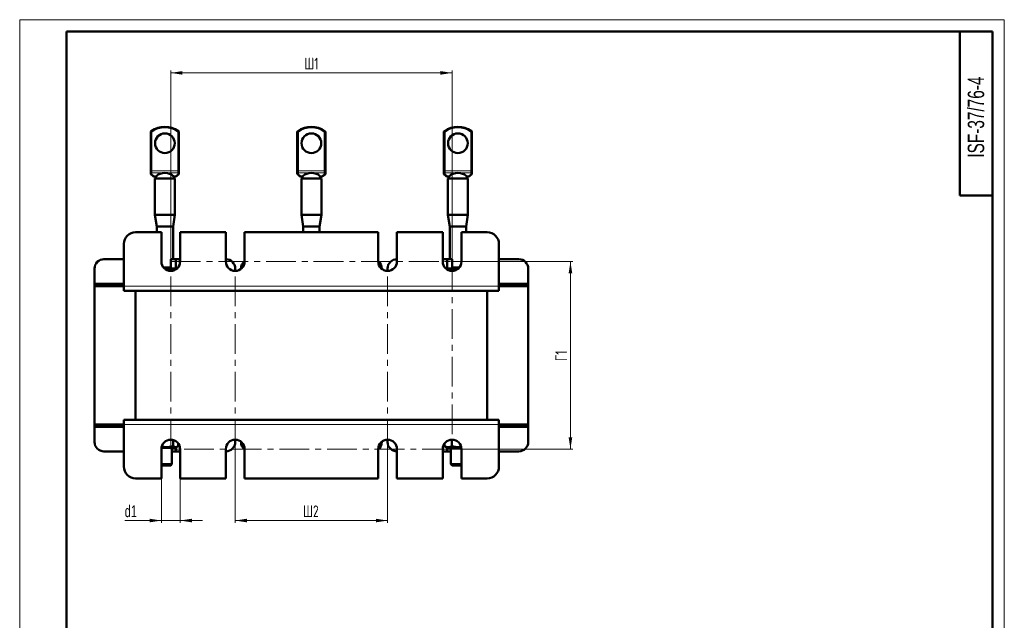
# Model space of a CAD drawing. Header units: millimetres. Extents: x 0 to 420, y 0 to 594.
# Tile 5 of 5: x 0 to 420, y 338 to 594. Entities that reach past the tile are written whole.
import ezdxf

# ---------------------------------------------------------------- set-up
doc = ezdxf.new("R2010")
doc.units = ezdxf.units.MM
doc.linetypes.add('CENTERX2', pattern=[20.32, 12.7, -2.54, 2.54, -2.54])
doc.layers.add('ОСЕВЫЕ', color=7, linetype='Continuous')
doc.styles.add('SLDTEXTSTYLE0', font='TXT', dxfattribs={"width": 0.7, "bigfont": 'bigfont'})
doc.styles.add('SLDTEXTSTYLE1', font='TXT', dxfattribs={"width": 0.7})
doc.dimstyles.new('SLDDIMSTYLE0', dxfattribs={"dimtxt": 5, "dimasz": 5, "dimexe": 0, "dimexo": 0.0625, "dimgap": 1.25, "dimtad": 2, "dimdec": 1, "dimrnd": 1e-09, "dimzin": 12, "dimdsep": 46, "dimtxsty": 'SLDTEXTSTYLE1', "dimsah": 1, "dimcen": 0.09, "dimadec": 0, "dimazin": 3, "dimtfac": 1, "dimtdec": 3, "dimtofl": 0, "dimtmove": 0, "dimatfit": 3, "dimfxl": 0, "dimfrac": 2, "dimtolj": 1, "dimtzin": 12, "dimarcsym": 0})
doc.dimstyles.new('SLDDIMSTYLE1', dxfattribs={"dimtxt": 5, "dimasz": 5, "dimexe": 0, "dimexo": 0.0625, "dimgap": 1.25, "dimtad": 2, "dimdec": 1, "dimrnd": 1e-09, "dimzin": 12, "dimdsep": 46, "dimtxsty": 'SLDTEXTSTYLE1', "dimsah": 1, "dimcen": 0.09, "dimadec": 0, "dimazin": 3, "dimtfac": 1, "dimtdec": 3, "dimtmove": 0, "dimatfit": 0, "dimfxl": 0, "dimfrac": 2, "dimtolj": 1, "dimtzin": 12, "dimarcsym": 0})

# ---------------------------------------------------------------- blocks, each defined once
blk = doc.blocks.new('_D_4')
at = {"color": 7, "linetype": 'Continuous', "lineweight": 0}
for p, q in [((64.43, 490.81), (64.43, 572.3)), ((64.43, 571.3), (184.43, 571.3)), ((184.43, 490.81), (184.43, 572.3))]:
    blk.add_line(p, q, dxfattribs=at)
at = {"color": 7, "linetype": 'Continuous', "lineweight": 18}
for points in [[(64.43, 571.3), (69.43, 570.53), (69.43, 572.07)], [(184.43, 571.3), (179.43, 572.07), (179.43, 570.53)]]:
    blk.add_solid(points, dxfattribs=at)
at = {"color": 7, "linetype": 'Continuous', "lineweight": 18, "insert": (121.41, 577.75), "char_height": 5, "attachment_point": 1, "style": 'SLDTEXTSTYLE0'}
blk.add_mtext('Ш1', dxfattribs=at)
blk = doc.blocks.new('_D_5')
at = {"color": 7, "linetype": 'Continuous', "lineweight": 0}
for p, q in [((91.93, 410.79), (91.93, 379.3)), ((156.93, 410.79), (156.93, 379.3)), ((91.93, 380.3), (156.93, 380.3))]:
    blk.add_line(p, q, dxfattribs=at)
at = {"color": 7, "linetype": 'Continuous', "lineweight": 18}
for points in [[(91.93, 380.3), (96.93, 379.53), (96.93, 381.07)], [(156.93, 380.3), (151.93, 381.07), (151.93, 379.53)]]:
    blk.add_solid(points, dxfattribs=at)
at = {"color": 7, "linetype": 'Continuous', "lineweight": 18, "insert": (120.87, 386.75), "char_height": 5, "attachment_point": 1, "style": 'SLDTEXTSTYLE0'}
blk.add_mtext('Ш2', dxfattribs=at)
blk = doc.blocks.new('_D_6')
at = {"color": 7, "linetype": 'Continuous', "lineweight": 0}
for p, q in [((184.44, 490.8), (235.93, 490.8)), ((234.93, 490.8), (234.93, 410.8)), ((184.44, 410.8), (235.93, 410.8))]:
    blk.add_line(p, q, dxfattribs=at)
at = {"color": 7, "linetype": 'Continuous', "lineweight": 18}
for points in [[(234.93, 490.8), (234.16, 485.8), (235.7, 485.8)], [(234.93, 410.8), (235.7, 415.8), (234.16, 415.8)]]:
    blk.add_solid(points, dxfattribs=at)
at = {"color": 7, "linetype": 'Continuous', "lineweight": 18, "insert": (228.48, 448.31), "char_height": 5, "attachment_point": 1, "rotation": 90, "style": 'SLDTEXTSTYLE0'}
blk.add_mtext('Г1', dxfattribs=at)
blk = doc.blocks.new('_D_7')
at = {"color": 7, "linetype": 'Continuous', "lineweight": 0}
for p, q in [((60.43, 398.29), (60.43, 379.3)), ((68.43, 398.29), (68.43, 379.3)), ((60.43, 380.3), (44.8, 380.3)), ((60.43, 380.3), (68.43, 380.3)), ((68.43, 380.3), (78.04, 380.3))]:
    blk.add_line(p, q, dxfattribs=at)
at = {"color": 7, "linetype": 'Continuous', "lineweight": 18}
for points in [[(60.43, 380.3), (55.43, 381.07), (55.43, 379.53)], [(68.43, 380.3), (73.43, 379.53), (73.43, 381.07)]]:
    blk.add_solid(points, dxfattribs=at)
at = {"color": 7, "linetype": 'Continuous', "lineweight": 18, "insert": (44.8, 386.75), "char_height": 5, "attachment_point": 1, "style": 'SLDTEXTSTYLE1'}
blk.add_mtext('d1', dxfattribs=at)

msp = doc.modelspace()

# ---------------------------------------------------------------- linework, layer by layer
at = {"color": 7, "linetype": 'Continuous', "lineweight": 50}
for p, q in [((20, 589), (20, 5)), ((415, 589), (20, 589)), ((401, 589), (401, 519)), ((415, 5), (415, 589)), ((55.93, 529.57), (55.93, 546.05)), ((67.93, 546.05), (67.93, 529.57)), ((118.43, 529.57), (118.43, 546.05)), ((130.43, 546.05), (130.43, 529.57)), ((180.93, 529.57), (180.93, 546.05)), ((192.93, 546.05), (192.93, 529.57)), ((55.93, 529.14), (55.93, 529.57)), ((67.93, 529.57), (67.93, 529.14)), ((118.43, 529.14), (118.43, 529.57)), ((130.43, 529.57), (130.43, 529.14)), ((180.93, 529.14), (180.93, 529.57)), ((192.93, 529.57), (192.93, 529.14)), ((55.93, 528.54), (55.93, 529.14)), ((55.93, 528.32), (55.93, 528.54)), ((56.11, 527.94), (56.65, 527.49)), ((57.68, 526.3), (57.68, 510.8)), ((57.68, 526.3), (66.18, 526.3)), ((57.98, 526.75), (57.98, 526.3)), ((58.03, 526.85), (58, 526.75)), ((65.88, 526.3), (65.88, 526.74)), ((66.18, 510.8), (66.18, 526.3)), ((67.21, 527.49), (67.75, 527.94)), ((67.93, 529.14), (67.93, 528.54)), ((67.93, 528.54), (67.93, 528.32)), ((118.43, 528.54), (118.43, 529.14)), ((118.43, 528.32), (118.43, 528.54)), ((118.61, 527.94), (119.15, 527.49)), ((120.18, 526.3), (120.18, 510.8)), ((120.18, 526.3), (128.68, 526.3)), ((120.48, 526.75), (120.48, 526.3)), ((120.53, 526.85), (120.5, 526.75)), ((128.38, 526.3), (128.38, 526.74)), ((128.68, 510.8), (128.68, 526.3)), ((129.71, 527.49), (130.25, 527.94)), ((130.43, 529.14), (130.43, 528.54)), ((130.43, 528.54), (130.43, 528.32)), ((180.93, 528.54), (180.93, 529.14)), ((180.93, 528.32), (180.93, 528.54)), ((181.11, 527.94), (181.65, 527.49)), ((182.68, 526.3), (182.68, 510.8)), ((182.68, 526.3), (191.18, 526.3)), ((182.98, 526.75), (182.98, 526.3)), ((183.03, 526.85), (183, 526.75)), ((190.88, 526.3), (190.88, 526.74)), ((191.18, 510.8), (191.18, 526.3)), ((192.21, 527.49), (192.75, 527.94)), ((192.93, 529.14), (192.93, 528.54)), ((192.93, 528.54), (192.93, 528.32)), ((401, 519), (415, 519)), ((57.68, 510.8), (58.43, 505.8)), ((57.68, 510.8), (66.18, 510.8)), ((65.43, 505.8), (66.18, 510.8)), ((120.18, 510.8), (120.93, 505.8)), ((120.18, 510.8), (128.68, 510.8)), ((127.93, 505.8), (128.68, 510.8)), ((182.68, 510.8), (183.43, 505.8)), ((182.68, 510.8), (191.18, 510.8)), ((190.43, 505.8), (191.18, 510.8)), ((58.43, 505.8), (58.43, 503.3)), ((65.43, 505.8), (58.43, 505.8)), ((65.43, 491.8), (65.43, 505.8)), ((120.93, 505.8), (120.93, 503.3)), ((127.93, 505.8), (120.93, 505.8)), ((127.93, 503.3), (127.93, 505.8)), ((183.43, 505.8), (183.43, 491.8)), ((190.43, 505.8), (183.43, 505.8)), ((190.43, 503.3), (190.43, 505.8)), ((60.43, 503.3), (49.43, 503.3)), ((60.43, 490.8), (60.43, 503.3)), ((68.43, 503.3), (68.43, 490.8)), ((87.93, 503.3), (68.43, 503.3)), ((87.93, 490.8), (87.93, 503.3)), ((95.93, 503.3), (95.93, 490.8)), ((152.93, 503.3), (95.93, 503.3)), ((152.93, 490.8), (152.93, 503.3)), ((160.93, 503.3), (160.93, 490.8)), ((180.43, 503.3), (160.93, 503.3)), ((180.43, 490.8), (180.43, 503.3)), ((199.43, 503.3), (188.43, 503.3)), ((188.43, 503.3), (188.43, 490.8)), ((44.43, 498.3), (44.43, 480.3)), ((204.43, 480.3), (204.43, 498.3)), ((44.43, 491.8), (35.93, 491.8)), ((64.43, 491.8), (64.43, 487.85)), ((66.55, 491.8), (64.43, 491.8)), ((66.55, 491.8), (66.55, 487.85)), ((68.3, 491.8), (66.55, 491.8)), ((68.3, 489.81), (68.3, 491.8)), ((68.43, 491.8), (68.3, 491.8)), ((180.55, 491.8), (180.43, 491.8)), ((180.55, 491.8), (180.55, 489.81)), ((182.3, 491.8), (180.55, 491.8)), ((182.3, 487.85), (182.3, 491.8)), ((184.43, 491.8), (182.3, 491.8)), ((184.43, 487.85), (184.43, 491.8)), ((212.93, 491.8), (204.43, 491.8)), ((31.93, 487.8), (31.93, 481.3)), ((61.31, 488.3), (64.43, 488.3)), ((64.43, 487.85), (61.73, 487.85)), ((66.51, 487.48), (64.43, 487.85)), ((66.93, 487.85), (64.43, 487.85)), ((91.93, 486.8), (91.93, 487.8)), ((94.43, 487.8), (94.43, 487.68)), ((154.43, 487.68), (154.43, 487.8)), ((156.93, 487.8), (156.93, 486.8)), ((181.93, 487.85), (181.81, 487.78)), ((182.34, 487.85), (181.93, 487.85)), ((183.48, 487.4), (182.34, 487.85)), ((186.35, 487.85), (182.34, 487.85)), ((183.48, 487.4), (183.48, 486.91)), ((184.43, 488.3), (187.55, 488.3)), ((186.94, 487.76), (186.35, 487.85)), ((187.13, 487.85), (186.35, 487.85)), ((216.93, 481.3), (216.93, 487.8)), ((31.93, 480.3), (31.93, 481.3)), ((31.93, 481.3), (35.73, 481.3)), ((35.73, 480.3), (31.93, 480.3)), ((31.93, 480.3), (31.93, 421.3)), ((35.73, 481.3), (35.73, 480.3)), ((44.43, 481.3), (35.73, 481.3)), ((35.73, 480.3), (44.43, 480.3)), ((44.43, 480.3), (44.43, 478.3)), ((213.13, 481.3), (204.43, 481.3)), ((204.43, 480.3), (213.13, 480.3)), ((204.43, 480.3), (204.43, 478.3)), ((213.13, 480.3), (213.13, 481.3)), ((213.13, 481.3), (216.93, 481.3)), ((216.93, 480.3), (213.13, 480.3)), ((216.93, 481.3), (216.93, 480.3)), ((216.93, 421.3), (216.93, 480.3)), ((204.43, 478.3), (44.43, 478.3)), ((49.43, 423.3), (49.43, 478.3)), ((199.43, 423.3), (199.43, 478.3)), ((31.93, 420.3), (31.93, 421.3)), ((31.93, 421.3), (35.73, 421.3)), ((35.73, 420.3), (31.93, 420.3)), ((31.93, 420.3), (31.93, 413.8)), ((35.73, 421.3), (35.73, 420.3)), ((44.43, 421.3), (35.73, 421.3)), ((35.73, 420.3), (44.43, 420.3)), ((44.43, 423.3), (204.43, 423.3)), ((44.43, 421.3), (44.43, 423.3)), ((44.43, 421.3), (44.43, 403.3)), ((204.43, 421.3), (204.43, 423.3)), ((213.13, 421.3), (204.43, 421.3)), ((204.43, 403.3), (204.43, 421.3)), ((204.43, 420.3), (213.13, 420.3)), ((213.13, 420.3), (213.13, 421.3)), ((213.13, 421.3), (216.93, 421.3)), ((216.93, 420.3), (213.13, 420.3)), ((216.93, 421.3), (216.93, 420.3)), ((216.93, 413.8), (216.93, 420.3)), ((65.44, 414.67), (65.44, 412.04)), ((66.43, 411.3), (67.34, 411.83)), ((67.65, 413.17), (67.65, 412.04)), ((68.3, 409.8), (68.3, 411.79)), ((91.93, 413.8), (91.93, 414.8)), ((94.43, 413.92), (94.43, 413.8)), ((154.43, 413.8), (154.43, 413.92)), ((156.93, 414.8), (156.93, 413.8)), ((180.55, 411.79), (180.55, 409.8)), ((181.17, 413.12), (181.17, 412.04)), ((181.17, 412.04), (181.36, 411.94)), ((181.35, 411.92), (182.43, 411.3)), ((184.39, 414.8), (184.39, 412.04)), ((35.93, 409.8), (44.43, 409.8)), ((60.43, 398.3), (60.43, 410.8)), ((66.43, 411.3), (60.46, 411.3)), ((64.93, 404.35), (64.93, 411.3)), ((64.93, 409.8), (66.55, 409.8)), ((66.55, 411.37), (66.55, 409.8)), ((66.55, 409.8), (68.3, 409.8)), ((68.3, 409.8), (68.43, 409.8)), ((68.43, 410.8), (68.43, 398.3)), ((87.93, 398.3), (87.93, 410.8)), ((95.93, 410.8), (95.93, 398.3)), ((152.93, 398.3), (152.93, 410.8)), ((160.93, 410.8), (160.93, 398.3)), ((180.43, 398.3), (180.43, 410.8)), ((180.43, 409.8), (180.55, 409.8)), ((180.55, 409.8), (182.3, 409.8)), ((182.3, 409.8), (182.3, 411.37)), ((182.3, 409.8), (183.93, 409.8)), ((188.4, 411.3), (182.43, 411.3)), ((183.93, 411.3), (183.93, 404.35)), ((188.43, 410.8), (188.43, 398.3)), ((204.43, 409.8), (212.93, 409.8)), ((60.43, 404.35), (64.93, 404.35)), ((64.43, 403.85), (60.43, 403.85)), ((64.43, 403.85), (64.93, 404.35)), ((183.93, 404.35), (184.43, 403.85)), ((183.93, 404.35), (188.43, 404.35)), ((188.43, 403.85), (184.43, 403.85)), ((49.43, 398.3), (60.43, 398.3)), ((68.43, 398.3), (87.93, 398.3)), ((95.93, 398.3), (152.93, 398.3)), ((160.93, 398.3), (180.43, 398.3)), ((188.43, 398.3), (199.43, 398.3))]:
    msp.add_line(p, q, dxfattribs=at)
at = {"color": 7, "linetype": 'Continuous', "lineweight": 25}
msp.add_line((20, 589), (20, 5), dxfattribs=at)
at = {"color": 8, "linetype": 'Continuous', "lineweight": 18}
for p, q in [((56.43, 546.05), (55.93, 546.05)), ((56.14, 546.45), (56.43, 546.05)), ((56.43, 546.05), (56.43, 529.57)), ((67.43, 546.05), (67.72, 546.45)), ((67.43, 529.57), (67.43, 546.05)), ((67.93, 546.05), (67.43, 546.05)), ((118.93, 546.05), (118.43, 546.05)), ((118.64, 546.45), (118.93, 546.05)), ((118.93, 546.05), (118.93, 529.57)), ((129.93, 546.05), (130.22, 546.45)), ((129.93, 529.57), (129.93, 546.05)), ((130.43, 546.05), (129.93, 546.05)), ((181.43, 546.05), (180.93, 546.05)), ((181.14, 546.45), (181.43, 546.05)), ((181.43, 546.05), (181.43, 529.57)), ((192.43, 546.05), (192.72, 546.45)), ((192.43, 529.57), (192.43, 546.05)), ((192.93, 546.05), (192.43, 546.05)), ((55.93, 529.57), (56.43, 529.57)), ((56.43, 529.57), (56.43, 528.71)), ((56.43, 529.57), (67.43, 529.57)), ((67.43, 528.71), (67.43, 529.57)), ((67.43, 529.57), (67.93, 529.57)), ((118.43, 529.57), (118.93, 529.57)), ((118.93, 529.57), (118.93, 528.71)), ((118.93, 529.57), (129.93, 529.57)), ((129.93, 528.71), (129.93, 529.57)), ((129.93, 529.57), (130.43, 529.57)), ((180.93, 529.57), (181.43, 529.57)), ((181.43, 529.57), (181.43, 528.71)), ((181.43, 529.57), (192.43, 529.57)), ((192.43, 528.71), (192.43, 529.57)), ((192.43, 529.57), (192.93, 529.57)), ((67.43, 528.71), (56.43, 528.71)), ((56.43, 528.71), (56.43, 528.11)), ((56.43, 528.11), (57.29, 527.4)), ((57.29, 527.4), (58.47, 527.4)), ((65.39, 527.4), (66.57, 527.4)), ((66.57, 527.4), (67.43, 528.11)), ((67.43, 528.11), (67.43, 528.71)), ((129.93, 528.71), (118.93, 528.71)), ((118.93, 528.71), (118.93, 528.11)), ((118.93, 528.11), (119.79, 527.4)), ((119.79, 527.4), (120.97, 527.4)), ((127.89, 527.4), (129.07, 527.4)), ((129.07, 527.4), (129.93, 528.11)), ((129.93, 528.11), (129.93, 528.71)), ((192.43, 528.71), (181.43, 528.71)), ((181.43, 528.71), (181.43, 528.11)), ((181.43, 528.11), (182.29, 527.4)), ((182.29, 527.4), (183.47, 527.4)), ((190.39, 527.4), (191.57, 527.4)), ((191.57, 527.4), (192.43, 528.11)), ((192.43, 528.11), (192.43, 528.71)), ((204.43, 480.3), (44.43, 480.3)), ((44.43, 421.3), (204.43, 421.3))]:
    msp.add_line(p, q, dxfattribs=at)
at = {"color": 7, "linetype": 'CENTERX2', "lineweight": 18}
for p, q in [((64.43, 490.8), (184.43, 490.8)), ((64.43, 410.8), (64.43, 490.8)), ((91.93, 410.8), (91.93, 490.8)), ((156.93, 410.8), (156.93, 490.8)), ((184.43, 490.8), (184.43, 410.8)), ((184.43, 410.8), (64.43, 410.8))]:
    msp.add_line(p, q, dxfattribs=at)
at = {"color": 8, "linetype": 'Continuous', "lineweight": 18, "flags": 128}
for points in [[(120.14, 526.9), (120.18, 526.88), (120.19, 526.88)], [(182.64, 526.9), (182.68, 526.88), (182.69, 526.88)]]:
    msp.add_lwpolyline(points, dxfattribs=at)
at = {"color": 7, "linetype": 'Continuous', "lineweight": 50}
for centre in [(61.93, 541.3), (124.43, 541.3), (186.93, 541.3)]:
    msp.add_circle(centre, 4.2, dxfattribs=at)
for centre, radius, start, end in [((56.43, 546.05), 0.5, 125.3765, 180), ((61.93, 538.3), 10, 54.6235, 125.3765), ((67.43, 546.05), 0.5, 0, 54.6235), ((118.93, 546.05), 0.5, 125.3765, 180), ((124.43, 538.3), 10, 54.6235, 125.3765), ((129.93, 546.05), 0.5, 0, 54.6235), ((181.43, 546.05), 0.5, 125.3765, 180), ((186.93, 538.3), 10, 54.6235, 125.3765), ((192.43, 546.05), 0.5, 0, 54.6235), ((56.43, 528.32), 0.5, 180, 228.309), ((67.43, 528.32), 0.5, 311.4998, 0), ((118.93, 528.32), 0.5, 180, 228.309), ((129.93, 528.32), 0.5, 311.4998, 0), ((181.43, 528.32), 0.5, 180, 228.309), ((192.43, 528.32), 0.5, 311.4998, 0), ((49.43, 498.3), 5, 90, 180), ((199.43, 498.3), 5, 0, 90), ((35.93, 487.8), 4, 90, 180), ((87.93, 487.8), 4, 0, 90), ((160.93, 487.8), 4, 90, 180), ((212.93, 487.8), 4, 0, 90), ((64.43, 490.8), 4, 180, 0), ((91.93, 490.8), 4, 180, 0), ((98.43, 487.8), 4, 128.6822, 180), ((150.43, 487.8), 4, 0, 51.3178), ((156.93, 490.8), 4, 180, 0), ((184.43, 490.8), 4, 180, 0), ((35.93, 413.8), 4, 180, 270), ((64.43, 410.8), 4, 0, 180), ((91.93, 410.8), 4, 0, 180), ((87.93, 413.8), 4, 270, 0), ((98.43, 413.8), 4, 180, 231.3178), ((156.93, 410.8), 4, 0, 180), ((150.43, 413.8), 4, 308.6822, 0), ((160.93, 413.8), 4, 180, 270), ((184.43, 410.8), 4, 0, 180), ((212.93, 413.8), 4, 270, 0), ((49.43, 403.3), 5, 180, 270), ((199.43, 403.3), 5, 270, 0)]:
    msp.add_arc(centre, radius, start, end, dxfattribs=at)
at = {"color": 8, "linetype": 'Continuous', "lineweight": 18}
for centre, radius, start, end in [((61.93, 538.3), 9.5, 54.6235, 125.3765), ((124.43, 538.3), 9.5, 54.6235, 125.3765), ((186.93, 538.3), 9.5, 54.6235, 125.3765), ((56.39, 529.18), 0.468, 184.7712, 274.0841), ((56.39, 528.58), 0.468, 184.7712, 274.0841), ((57.05, 528.01), 0.662, 232.8457, 291.4007), ((57.9, 527.49), 0.652, 249.7016, 280.9428), ((65.95, 527.49), 0.652, 259.0563, 290.3649), ((66.81, 528.01), 0.662, 248.5993, 307.1543), ((67.46, 529.18), 0.468, 265.9159, 355.2288), ((67.46, 528.58), 0.468, 265.9159, 355.2288), ((118.89, 529.18), 0.468, 184.7712, 274.0841), ((118.89, 528.58), 0.468, 184.7712, 274.0841), ((119.55, 528.01), 0.662, 232.8457, 291.4007), ((120.4, 527.49), 0.652, 249.7016, 280.9428), ((128.45, 527.49), 0.652, 259.0563, 290.3649), ((129.31, 528.01), 0.662, 248.5993, 307.1543), ((129.96, 529.18), 0.468, 265.9159, 355.2288), ((129.96, 528.58), 0.468, 265.9159, 355.2288), ((181.39, 529.18), 0.468, 184.7712, 274.0841), ((181.39, 528.58), 0.468, 184.7712, 274.0841), ((182.05, 528.01), 0.662, 232.8457, 291.4007), ((182.9, 527.49), 0.652, 249.7016, 280.9428), ((190.95, 527.49), 0.652, 259.0563, 290.3649), ((191.81, 528.01), 0.662, 248.5993, 307.1543), ((192.46, 529.18), 0.468, 265.9159, 355.2288), ((192.46, 528.58), 0.468, 265.9159, 355.2288)]:
    msp.add_arc(centre, radius, start, end, dxfattribs=at)
for centre, major_axis, ratio, start_param, end_param in [((56.43, 528.97), (0.28, 1.06), 0.304422, 2.999616, 3.853227), ((58.78, 531.68), (0, 5), 0.577959, 2.598795, 2.877907), ((65.08, 531.68), (0, 5), 0.577959, 3.405278, 3.68439), ((67.43, 528.97), (-0.28, 1.06), 0.304422, 2.429959, 3.295717), ((118.93, 528.97), (0.28, 1.06), 0.304422, 2.999616, 3.853227), ((121.28, 531.68), (0, 5), 0.577959, 2.598795, 2.877907), ((127.58, 531.68), (0, 5), 0.577959, 3.405278, 3.68439), ((129.93, 528.97), (-0.28, 1.06), 0.304422, 2.429959, 3.295717), ((181.43, 528.97), (0.28, 1.06), 0.304422, 2.999616, 3.853227), ((183.78, 531.68), (0, 5), 0.577959, 2.598795, 2.877907), ((190.08, 531.68), (0, 5), 0.577959, 3.405278, 3.68439), ((192.43, 528.97), (-0.28, 1.06), 0.304422, 2.429959, 3.295717)]:
    msp.add_ellipse(centre, major_axis=major_axis, ratio=ratio, start_param=start_param, end_param=end_param, dxfattribs=at)
at = {"color": 7, "linetype": 'Continuous', "lineweight": 50}
for centre in [(61.93, 526.25), (124.43, 526.25), (186.93, 526.25)]:
    msp.add_ellipse(centre, major_axis=(3.95, 0), ratio=0.603239, start_param=0.502345, end_param=2.639248, dxfattribs=at)
for points, knots in [([(56.65, 527.49), (56.73, 527.42), (57.05, 527.17), (57.41, 527), (57.68, 526.88)], [0, 0, 0, 0, 0.246121, 1, 1, 1, 1]), ([(57.68, 526.88), (57.68, 526.88), (57.67, 526.88), (57.73, 526.86), (57.83, 526.8), (57.94, 526.72), (57.99, 526.69)], [0, 0, 0, 0, 0.016253, 0.273825, 0.669681, 1, 1, 1, 1]), ([(57.69, 526.88), (57.69, 526.88), (57.69, 526.88), (57.8, 526.82), (57.9, 526.76), (57.99, 526.7), (58.01, 526.69)], [0, 0, 0, 0, 0.152175, 0.451145, 0.849532, 1, 1, 1, 1]), ([(58.47, 527.4), (58.31, 527.22), (58.12, 527.01), (58.04, 526.87), (58.03, 526.85)], [0, 0, 0, 0, 0.822825, 1, 1, 1, 1]), ([(65.83, 526.85), (65.79, 526.9), (65.7, 527.04), (65.51, 527.26), (65.39, 527.4)], [0, 0, 0, 0, 0.386444, 1, 1, 1, 1]), ([(65.86, 526.74), (65.87, 526.74), (65.89, 526.75), (65.86, 526.81), (65.83, 526.85)], [0, 0, 0, 0, 0.2323867, 1, 1, 1, 1]), ([(65.85, 526.69), (65.87, 526.7), (65.99, 526.78), (66.15, 526.87), (66.17, 526.87), (66.17, 526.88)], [0, 0, 0, 0, 0.145562, 0.809516, 1, 1, 1, 1]), ([(66.18, 526.88), (66.27, 526.92), (66.63, 527.06), (66.96, 527.3), (67.21, 527.49)], [0, 0, 0, 0, 0.254131, 1, 1, 1, 1]), ([(119.15, 527.49), (119.23, 527.42), (119.55, 527.17), (119.91, 527), (120.18, 526.88)], [0, 0, 0, 0, 0.246121, 1, 1, 1, 1]), ([(120.18, 526.88), (120.18, 526.88), (120.17, 526.88), (120.23, 526.86), (120.33, 526.8), (120.44, 526.72), (120.49, 526.69)], [0, 0, 0, 0, 0.016253, 0.273825, 0.669681, 1, 1, 1, 1]), ([(120.21, 526.87), (120.23, 526.85), (120.29, 526.82), (120.4, 526.76), (120.49, 526.7), (120.51, 526.69)], [0, 0, 0, 0, 0.3216305, 0.8140259, 1, 1, 1, 1]), ([(120.97, 527.4), (120.81, 527.22), (120.62, 527.01), (120.54, 526.87), (120.53, 526.85)], [0, 0, 0, 0, 0.822825, 1, 1, 1, 1]), ([(128.33, 526.85), (128.29, 526.9), (128.2, 527.04), (128.01, 527.26), (127.89, 527.4)], [0, 0, 0, 0, 0.3864442, 1, 1, 1, 1]), ([(128.36, 526.74), (128.37, 526.74), (128.39, 526.75), (128.36, 526.81), (128.33, 526.85)], [0, 0, 0, 0, 0.232387, 1, 1, 1, 1]), ([(128.35, 526.69), (128.37, 526.7), (128.49, 526.78), (128.65, 526.87), (128.67, 526.87), (128.67, 526.88)], [0, 0, 0, 0, 0.145562, 0.809516, 1, 1, 1, 1]), ([(128.36, 526.69), (128.36, 526.69), (128.45, 526.75), (128.52, 526.79), (128.59, 526.83)], [0, 0, 0, 0, 0.0064495, 1, 1, 1, 1]), ([(128.68, 526.88), (128.77, 526.92), (129.13, 527.06), (129.46, 527.3), (129.71, 527.49)], [0, 0, 0, 0, 0.254131, 1, 1, 1, 1]), ([(181.65, 527.49), (181.73, 527.42), (182.05, 527.17), (182.41, 527), (182.68, 526.88)], [0, 0, 0, 0, 0.246121, 1, 1, 1, 1]), ([(182.68, 526.88), (182.68, 526.88), (182.67, 526.88), (182.73, 526.86), (182.83, 526.8), (182.94, 526.72), (182.99, 526.69)], [0, 0, 0, 0, 0.016253, 0.273825, 0.669681, 1, 1, 1, 1]), ([(182.71, 526.87), (182.73, 526.85), (182.79, 526.82), (182.9, 526.76), (182.99, 526.7), (183.01, 526.69)], [0, 0, 0, 0, 0.32163, 0.814026, 1, 1, 1, 1]), ([(183.47, 527.4), (183.31, 527.22), (183.12, 527.01), (183.04, 526.87), (183.03, 526.85)], [0, 0, 0, 0, 0.8228252, 1, 1, 1, 1]), ([(190.83, 526.85), (190.79, 526.9), (190.7, 527.04), (190.51, 527.26), (190.39, 527.4)], [0, 0, 0, 0, 0.386444, 1, 1, 1, 1]), ([(190.86, 526.74), (190.87, 526.74), (190.89, 526.75), (190.86, 526.81), (190.83, 526.85)], [0, 0, 0, 0, 0.232387, 1, 1, 1, 1]), ([(190.85, 526.69), (190.87, 526.7), (190.99, 526.78), (191.15, 526.87), (191.17, 526.87), (191.17, 526.88)], [0, 0, 0, 0, 0.145562, 0.809516, 1, 1, 1, 1]), ([(190.86, 526.69), (190.86, 526.69), (190.95, 526.75), (191.02, 526.79), (191.09, 526.83)], [0, 0, 0, 0, 0.006449, 1, 1, 1, 1]), ([(191.18, 526.88), (191.27, 526.92), (191.63, 527.06), (191.96, 527.3), (192.21, 527.49)], [0, 0, 0, 0, 0.254131, 1, 1, 1, 1]), ([(64.43, 487.85), (64.37, 487.85), (63.66, 487.85), (62.96, 487.65), (62.33, 487.48)], [0, 0, 0, 0, 0.083542, 1, 1, 1, 1]), ([(182.34, 487.85), (182.33, 487.85), (182.21, 487.85), (182.1, 487.78), (182, 487.72)], [0, 0, 0, 0, 0.057791, 1, 1, 1, 1]), ([(186.35, 487.85), (186.28, 487.85), (185.31, 487.84), (184.36, 487.62), (183.48, 487.4)], [0, 0, 0, 0, 0.070201, 1, 1, 1, 1]), ([(65.44, 412.04), (64.94, 411.91), (63.94, 411.65), (62.31, 411.51), (61.22, 411.75), (60.65, 411.88)], [0, 0, 0, 0, 0.316298, 0.639455, 1, 1, 1, 1]), ([(67.65, 412.04), (67.28, 411.81), (66.54, 411.37), (65.8, 411.81), (65.44, 412.04)], [0, 0, 0, 0, 0.506333, 1, 1, 1, 1]), ([(184.39, 412.04), (183.85, 411.81), (182.77, 411.37), (181.7, 411.81), (181.17, 412.04)], [0, 0, 0, 0, 0.5063329, 1, 1, 1, 1]), ([(188.28, 411.67), (187.87, 411.63), (186.57, 411.5), (185.28, 411.82), (184.39, 412.04)], [0, 0, 0, 0, 0.309425, 1, 1, 1, 1])]:
    msp.add_open_spline(points, degree=3, knots=knots, dxfattribs=at)
at = {"layer": 'ОСЕВЫЕ', "lineweight": 18}
for p, q in [((0, 594), (420, 594)), ((0, 594), (0, 0)), ((420, 594), (420, 0))]:
    msp.add_line(p, q, dxfattribs=at)

# ---------------------------------------------------------------- texts
at = {"color": 7, "linetype": 'Continuous', "lineweight": 0, "insert": (404.4, 552.43), "char_height": 7, "attachment_point": 2, "rotation": 90, "style": 'SLDTEXTSTYLE1'}
msp.add_mtext('ISF-37/76-4', dxfattribs=at)

# ---------------------------------------------------------------- dimensions: what is measured, and where the dimension line sits
at = {"color": 7, "linetype": 'Continuous', "lineweight": 18}
for base, p1, p2, text, dimstyle, picture, middle in [((184.43, 571.3), (64.43, 490.8), (184.43, 490.8), 'Ш1', 'SLDDIMSTYLE0', '_D_4', (124.43, 571.3)), ((156.93, 380.3), (91.93, 410.8), (156.93, 410.8), 'Ш2', 'SLDDIMSTYLE0', '_D_5', (124.43, 380.3)), ((68.43, 380.3), (60.43, 398.3), (68.43, 398.3), 'd1', 'SLDDIMSTYLE1', '_D_7', (47.29, 380.3))]:
    dim = msp.add_linear_dim(base=base, p1=p1, p2=p2, text=text, dimstyle=dimstyle, dxfattribs=at)
    dim.commit()
    dim.dimension.update_dxf_attribs({"geometry": picture, "text_midpoint": middle, "dimtype": 160})
dim = msp.add_linear_dim(base=(234.93, 410.8), p1=(184.43, 490.8), p2=(184.43, 410.8), angle=90, text='Г1', dimstyle='SLDDIMSTYLE0', dxfattribs=at)
dim.commit()
dim.dimension.update_dxf_attribs({"geometry": '_D_6', "text_midpoint": (234.93, 450.8), "dimtype": 160})

doc.saveas('drawing.dxf')
